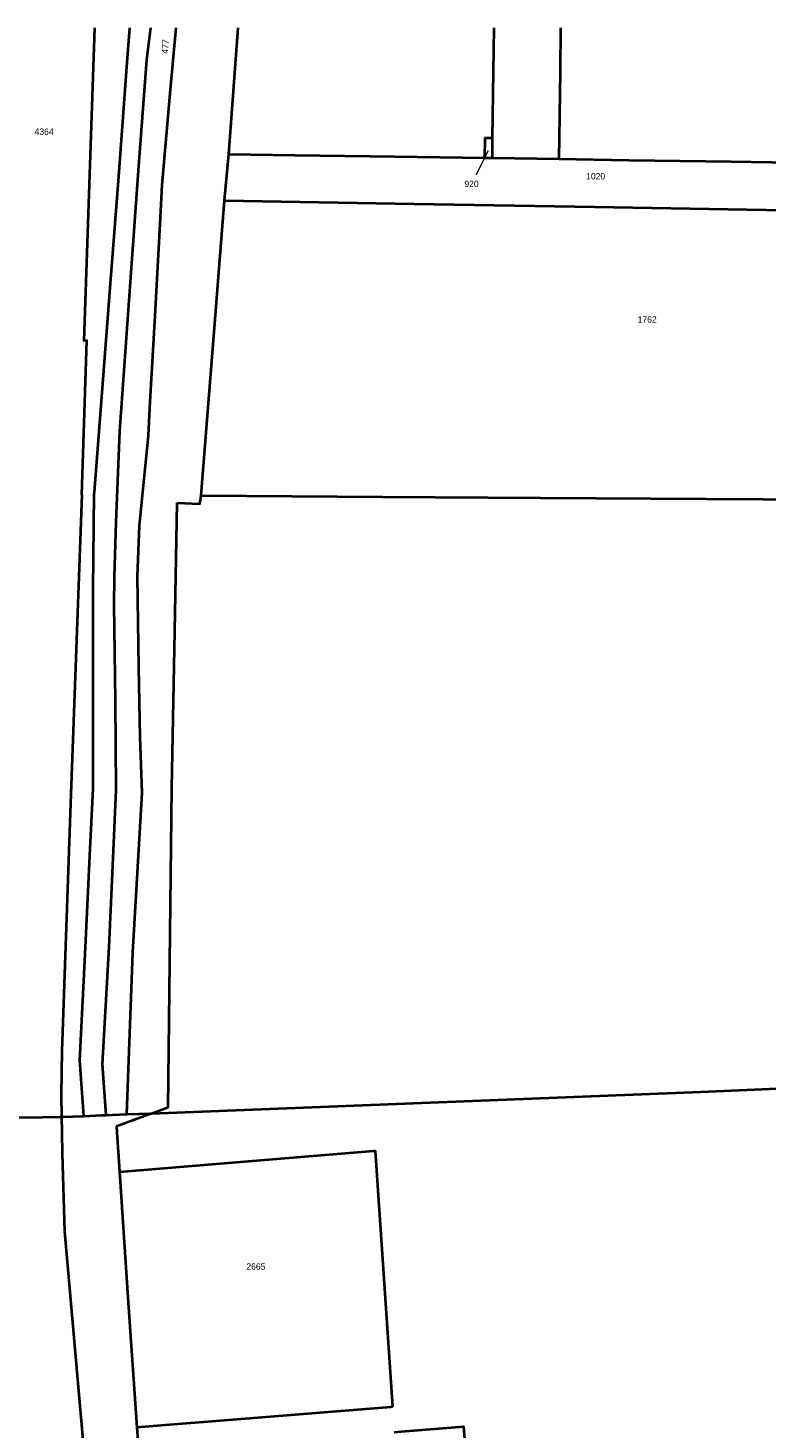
# Model space of a CAD drawing. Extents: x 99476 to 102828, y 406437 to 407931.
# Tile 38 of 48: x 101116 to 101403, y 407385 to 407931. Entities that reach past the tile are written whole.
import ezdxf
from ezdxf.enums import TextEntityAlignment as Align

# ---------------------------------------------------------------- set-up
doc = ezdxf.new("R2010")
doc.units = 0
doc.header["$MEASUREMENT"] = 0
for name, color, linetype, lineweight in [('BK_aanpijling', 10, 'Continuous', 0), ('BK_perceelnr', 10, 'Continuous', 13), ('BK_perceelnummer onder hoek', 10, 'Continuous', 13), ('BK_perceelsgrens', 10, 'Continuous', 40), ('BK_sectiegrens', 10, 'Continuous', 40)]:
    doc.layers.add(name, color=color, linetype=linetype, lineweight=lineweight)
doc.styles.add('Style-WORKING', font='WORKING.shx')

msp = doc.modelspace()

# ---------------------------------------------------------------- linework, layer by layer
at = {"layer": 'BK_aanpijling', "linetype": 'Continuous', "lineweight": 0}
msp.add_line((101290.172453, 407873.448842), (101294.925, 407882.825), dxfattribs=at)
at = {"layer": 'BK_perceelsgrens', "linetype": 'Continuous', "lineweight": 40}
for p, q in [((101193.85, 407881.43), (101197.421369, 407930.653)), ((101296.59, 407887.83), (101297.164225, 407930.653)), ((101296.51, 407880.01), (101296.59, 407887.83)), ((101192.064, 407863.415), (101193.85, 407881.43)), ((101293.55, 407880.06), (101296.51, 407880.01)), ((101296.51, 407880.01), (101322.57, 407879.62)), ((101128.647, 407505.961), (101128.748, 407500)), ((101150.146, 407500), (101151.171, 407484.507)), ((101151.171, 407484.507), (101154.54, 407433.58)), ((101154.54, 407433.58), (101157.995, 407384.813)), ((101170.7, 407385.839), (101157.995, 407384.813)), ((101157.995, 407384.813), (101158.37, 407379.67)), ((101185.637, 407387.045), (101170.7, 407385.839))]:
    msp.add_line(p, q, dxfattribs=at)
at = {"layer": 'BK_perceelsgrens', "linetype": 'Continuous', "lineweight": 40, "flags": 128}
for points in [[(101155.13981, 407930.653), (101153.991, 407915.527), (101150.831, 407872.706), (101147.694, 407832.724), (101144.075, 407785.092), (101141.323, 407749.592), (101141.178, 407748.934), (101140.839, 407711.868), (101140.751, 407672.421), (101140.815, 407634.059), (101139.502, 407607.807), (101137.801, 407571.989), (101135.61, 407528.093), (101137.165, 407506.296)], [(101163.293849, 407930.653), (101161.738, 407918.214), (101158.673, 407878.561), (101155.229, 407829.77), (101151.139, 407773.367), (101149.776, 407737.905), (101149.122, 407716.592), (101149.037, 407705.667), (101149.52, 407668.42), (101149.753, 407633.554), (101148.756, 407609.904), (101147.049, 407572.105), (101144.395, 407526.502), (101145.901, 407506.64)], [(101154.051, 407506.961), (101156.418, 407570.04), (101159.998, 407632.33), (101159.309, 407654.198), (101158.786, 407681.113), (101158.241, 407716.909), (101158.961, 407736.57), (101162.498, 407771.725), (101163.155, 407784.851), (101165.142, 407818.451), (101167.007, 407854.233), (101167.834, 407869.303), (101171.085, 407906.675), (101173.239995, 407930.653)], [(101322.57, 407879.62), (101322.98, 407913.59), (101323.194758, 407930.653)], [(101293.55, 407880.06), (101293.62, 407887.84), (101296.59, 407887.83)], [(101193.85, 407881.43), (101219.53, 407881.01), (101258.51, 407880.5), (101293.55, 407880.06)], [(101322.57, 407879.62), (101349.65, 407879.17), (101389.53, 407878.55), (101428.79, 407877.96), (101468.21, 407877.43)], [(101183.013, 407748.288), (101188.289, 407815.401), (101192.064, 407863.415)], [(101192.064, 407863.415), (101265.93, 407862.126), (101336.472, 407860.895), (101410.442, 407859.604), (101467.529, 407858.607)], [(101173.68, 407745.5), (101182.475, 407745.089), (101183.013, 407748.288)], [(101183.013, 407748.288), (101253.631, 407747.842), (101315.219, 407747.453), (101379.85, 407747.045), (101446.369, 407746.625), (101458.059, 407746.551)], [(101163.67, 407507.34), (101170.13, 407509.79), (101171.65, 407634.13), (101172.8, 407695.36), (101173.68, 407745.5)], [(101163.67, 407507.34), (101150, 407502.21), (101150.146, 407500)], [(101128.748, 407500), (101128.889, 407491.628), (101129.815, 407461.248), (101135.658, 407394.662), (101142.818, 407313.31)], [(101151.171, 407484.507), (101250.187, 407492.706), (101250.806, 407492.748), (101257.543, 407392.844)], [(101257.543, 407392.844), (101256.924, 407392.802), (101185.637, 407387.045)], [(101258.207, 407382.984), (101260.99, 407383.22), (101285.29, 407385.23), (101288.41, 407346.04), (101290.21, 407323.25)]]:
    msp.add_lwpolyline(points, dxfattribs=at)
at = {"layer": 'BK_sectiegrens', "linetype": 'Continuous', "lineweight": 40}
for p, q in [((101128.647, 407505.961), (101137.165, 407506.296)), ((101154.051, 407506.961), (101163.67, 407507.34))]:
    msp.add_line(p, q, dxfattribs=at)
at = {"layer": 'BK_sectiegrens', "linetype": 'Continuous', "lineweight": 40, "flags": 128}
for points in [[(101136.529, 407748.579), (101138.49, 407808.734), (101137.39, 407808.692), (101141.635825, 407930.653)], [(101136.529, 407748.579), (101132.268, 407631.772), (101129.594, 407557.683), (101128.758, 407531.717), (101128.5, 407514.695), (101128.647, 407505.961)], [(101163.67, 407507.34), (101377.7, 407515.764), (101610.289, 407525.909)], [(101082.565, 407505.465), (101121.148, 407505.88), (101128.647, 407505.961)], [(101137.165, 407506.296), (101144.169, 407506.572), (101145.901, 407506.64)], [(101145.901, 407506.64), (101148.44, 407506.74), (101154.051, 407506.961)]]:
    msp.add_lwpolyline(points, dxfattribs=at)

# ---------------------------------------------------------------- texts
at = {"layer": 'BK_perceelnr', "linetype": 'Continuous', "lineweight": 13, "style": 'Style-WORKING'}
for s, p in [('4364', (101121.822542, 407890.215)), ('1020', (101336.729777, 407872.865)), ('920', (101288.353777, 407869.881)), ('1762', (101356.812237, 407816.974)), ('2665', (101204.34739, 407447.596))]:
    msp.add_text(s, height=2.5, dxfattribs=at).set_placement(p, align=Align.MIDDLE_CENTER)
at = {"layer": 'BK_perceelnummer onder hoek', "linetype": 'Continuous', "lineweight": 13, "style": 'Style-WORKING'}
msp.add_text('477', height=2.5, rotation=85.150156, dxfattribs=at).set_placement((101169.0068, 407923.429427), align=Align.MIDDLE_CENTER)

doc.saveas('drawing.dxf')
